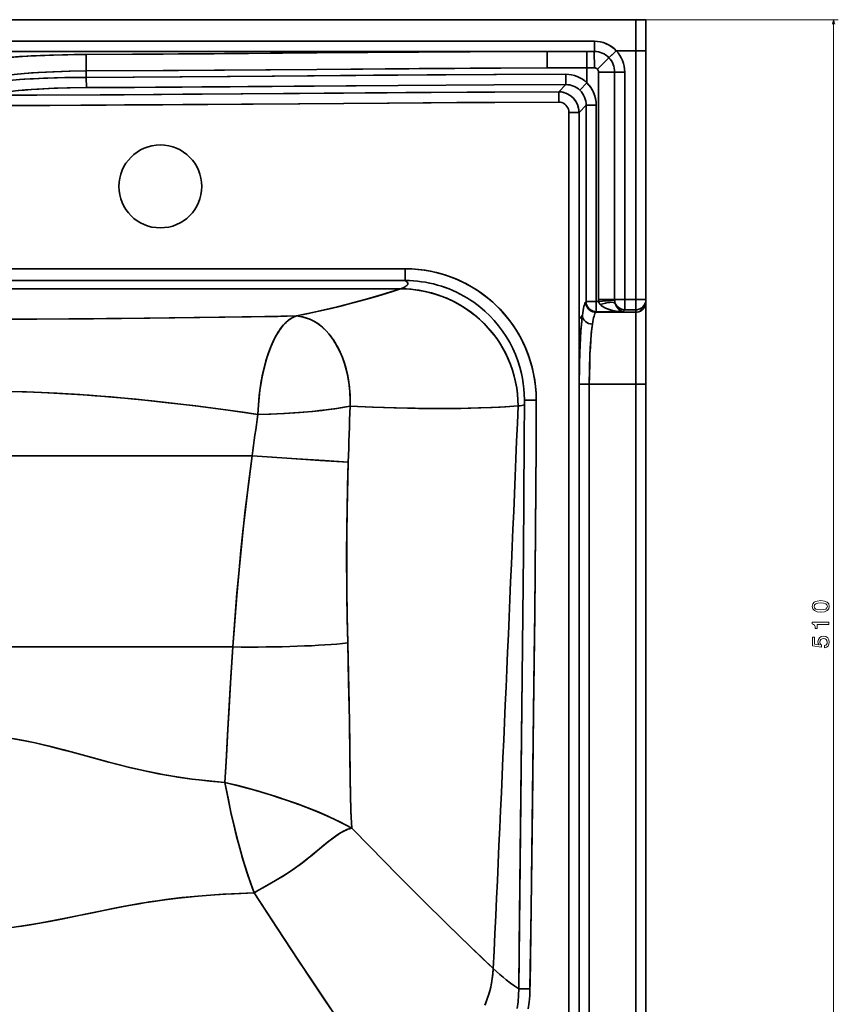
# Model space of a CAD drawing. Extents: x 290 to 1969, y 22 to 1622.
# Tile 6 of 12: x 635 to 981, y 260 to 676. Entities that reach past the tile are written whole.
import ezdxf

# ---------------------------------------------------------------- set-up
doc = ezdxf.new("R2010")
doc.units = 0

msp = doc.modelspace()

# ---------------------------------------------------------------- linework, layer by layer
at = {"color": 7, "lineweight": 35}
for p, q in [((594.5, 675.54), (895.17, 675.54)), ((594.5, 675.54), (895.17, 675.54)), ((632.47, 675.54), (714.81, 675.54)), ((714.81, 675.54), (735.86, 675.54)), ((735.86, 675.54), (784.27, 675.54)), ((784.29, 675.54), (830.2, 675.54)), ((839.12, 675.54), (890.85, 675.54)), ((594.5, 666.45), (877.74, 666.45)), ((594.5, 666.45), (877.74, 666.45)), ((594.5, 662.11), (857.71, 662.11)), ((857.71, 662.11), (594.5, 662.11)), ((895.15, 557.45), (895.16, 662.46)), ((895.15, 557.45), (895.16, 662.46)), ((899.45, 662.46), (899.45, 557.45)), ((899.45, 662.46), (899.45, 557.45)), ((879.47, 557.45), (879.47, 653.4)), ((879.47, 557.45), (879.47, 653.4)), ((886.25, 653.4), (886.25, 557.45)), ((886.25, 557.45), (886.25, 653.4)), ((890.5, 557.45), (890.5, 653.4)), ((890.5, 653.4), (890.5, 557.45)), ((866.95, 243.9), (866.95, 636.4)), ((866.95, 243.9), (866.95, 636.4)), ((871.23, 636.4), (871.23, 549.23)), ((871.23, 636.4), (871.23, 549.23)), ((874.23, 556.61), (874.23, 639.46)), ((874.23, 639.46), (874.23, 556.61)), ((878.51, 639.46), (878.51, 556.61)), ((878.51, 639.46), (878.51, 556.61)), ((594.5, 570.43), (797.87, 570.43)), ((797.87, 570.43), (594.5, 570.43)), ((797.87, 565.46), (594.5, 565.46)), ((797.87, 565.46), (594.5, 565.46)), ((606.02, 561.97), (795.8, 561.97)), ((606.02, 561.97), (795.8, 561.97)), ((899.45, 556.42), (899.45, 521.67)), ((899.45, 556.42), (899.45, 521.67)), ((871.23, 549.23), (871.23, 243.9)), ((871.23, 549.23), (871.23, 243.9)), ((895.15, 521.67), (895.15, 552.08)), ((895.15, 552.08), (895.15, 521.67)), ((871.29, 243.9), (871.29, 521.67)), ((871.29, 243.9), (871.29, 521.67)), ((875.57, 521.67), (875.57, 243.9)), ((875.57, 521.67), (875.57, 243.9)), ((895.15, 244.28), (895.15, 521.67)), ((895.15, 244.28), (895.15, 521.67)), ((899.45, 521.67), (899.45, 244.28)), ((899.45, 521.67), (899.45, 244.28)), ((733.22, 491.49), (631.01, 491.49)), ((631.01, 491.49), (733.22, 491.49)), ((594.5, 410.83), (725.1, 410.83)), ((725.1, 410.83), (594.5, 410.83))]:
    msp.add_line(p, q, dxfattribs=at)
at = {"color": 7, "lineweight": 35, "ltscale": 0.000120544}
msp.add_line((784.27, 675.54), (784.27, 675.54), dxfattribs=at)
at = {"color": 7, "lineweight": 35, "ltscale": 0.000534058}
msp.add_line((784.27, 675.54), (784.29, 675.54), dxfattribs=at)
at = {"color": 7, "lineweight": 35, "ltscale": 0.222894}
msp.add_line((839.12, 675.54), (830.2, 675.54), dxfattribs=at)
at = {"color": 7, "lineweight": 35, "ltscale": 0.107376}
msp.add_line((890.85, 675.54), (895.15, 675.54), dxfattribs=at)
at = {"color": 7, "lineweight": 35, "ltscale": 0.107375}
for p, q in [((899.45, 675.54), (895.15, 675.54)), ((899.45, 557.45), (895.15, 557.45)), ((895.15, 557.45), (899.45, 557.45)), ((899.45, 521.67), (895.15, 521.67)), ((895.15, 521.67), (899.45, 521.67))]:
    msp.add_line(p, q, dxfattribs=at)
at = {"color": 7, "lineweight": 35, "ltscale": 0.327}
for p, q in [((895.17, 675.54), (895.16, 662.46)), ((895.16, 662.46), (895.17, 675.54)), ((899.45, 662.46), (899.45, 675.54))]:
    msp.add_line(p, q, dxfattribs=at)
at = {"color": 7, "lineweight": 35, "ltscale": 0.106953}
msp.add_line((895.17, 675.54), (899.45, 675.54), dxfattribs=at)
msp.add_line((895.17, 675.54), (899.45, 675.54), dxfattribs=at)
at = {"color": 7, "lineweight": 13}
for p, q in [((897.16, 675.54), (980.67, 675.54)), ((978.67, 675.54), (978.67, 165.42))]:
    msp.add_line(p, q, dxfattribs=at)
at = {"color": 7, "lineweight": 35, "ltscale": 0.42088}
for p, q in [((857.71, 662.11), (874.55, 662.13)), ((874.55, 662.13), (857.71, 662.11))]:
    msp.add_line(p, q, dxfattribs=at)
at = {"color": 7, "lineweight": 35, "ltscale": 0.173736}
msp.add_line((857.73, 655.16), (857.71, 662.11), dxfattribs=at)
msp.add_line((857.73, 655.16), (857.71, 662.11), dxfattribs=at)
at = {"color": 7, "lineweight": 35, "ltscale": 0.077963}
msp.add_line((874.55, 662.13), (877.67, 662.13), dxfattribs=at)
msp.add_line((874.55, 662.13), (877.67, 662.13), dxfattribs=at)
at = {"color": 7, "lineweight": 35, "ltscale": 0.172874}
msp.add_line((874.55, 662.13), (874.57, 655.21), dxfattribs=at)
at = {"color": 7, "lineweight": 35, "ltscale": 0.172877}
msp.add_line((874.57, 655.21), (874.55, 662.13), dxfattribs=at)
at = {"color": 7, "lineweight": 35, "ltscale": 0.172741}
msp.add_line((877.69, 655.22), (877.67, 662.13), dxfattribs=at)
at = {"color": 7, "lineweight": 35, "ltscale": 0.172739}
msp.add_line((877.69, 655.22), (877.67, 662.13), dxfattribs=at)
at = {"color": 7, "lineweight": 35, "ltscale": 0.205359}
msp.add_line((895.16, 662.46), (886.95, 662.46), dxfattribs=at)
at = {"color": 7, "lineweight": 35, "ltscale": 0.107137}
for p, q in [((895.16, 662.46), (899.45, 662.46)), ((899.45, 662.46), (895.16, 662.46))]:
    msp.add_line(p, q, dxfattribs=at)
at = {"color": 7, "lineweight": 35, "ltscale": 0.170956}
msp.add_line((878.97, 654.68), (883.85, 659.46), dxfattribs=at)
at = {"color": 7, "lineweight": 35, "ltscale": 0.171012}
msp.add_line((883.85, 659.46), (878.97, 654.68), dxfattribs=at)
at = {"color": 7, "lineweight": 35, "ltscale": 0.067308}
msp.add_line((663.24, 651.2), (663.24, 653.9), dxfattribs=at)
at = {"color": 7, "lineweight": 35, "ltscale": 0.067307}
msp.add_line((663.24, 653.9), (663.24, 651.2), dxfattribs=at)
at = {"color": 7, "lineweight": 35, "ltscale": 0.420873}
msp.add_line((874.57, 655.21), (857.73, 655.16), dxfattribs=at)
msp.add_line((874.57, 655.21), (857.73, 655.16), dxfattribs=at)
at = {"color": 7, "lineweight": 35, "ltscale": 0.108585}
for p, q in [((865.65, 648.15), (865.64, 652.49)), ((865.65, 648.15), (865.64, 652.49)), ((862.66, 640.75), (862.64, 645.09)), ((862.66, 640.75), (862.64, 645.09)), ((890.5, 553.11), (890.5, 557.45)), ((895.15, 557.45), (895.15, 553.11)), ((878.51, 552.27), (878.51, 556.61))]:
    msp.add_line(p, q, dxfattribs=at)
at = {"color": 7, "lineweight": 35, "ltscale": 0.077935}
for p, q in [((874.57, 655.21), (877.69, 655.22)), ((877.69, 655.22), (874.57, 655.21))]:
    msp.add_line(p, q, dxfattribs=at)
at = {"color": 7, "lineweight": 35, "ltscale": 0.158842}
msp.add_line((874.57, 655.21), (874.57, 648.86), dxfattribs=at)
at = {"color": 7, "lineweight": 35, "ltscale": 0.169667}
msp.add_line((879.47, 653.4), (886.25, 653.4), dxfattribs=at)
at = {"color": 7, "lineweight": 35, "ltscale": 0.169666}
for p, q in [((879.47, 653.4), (886.25, 653.4)), ((879.47, 557.45), (886.25, 557.45)), ((886.25, 557.45), (879.47, 557.45))]:
    msp.add_line(p, q, dxfattribs=at)
at = {"color": 7, "lineweight": 35, "ltscale": 0.106042}
for p, q in [((890.5, 653.4), (886.25, 653.4)), ((886.25, 653.4), (890.5, 653.4)), ((890.5, 557.45), (886.25, 557.45))]:
    msp.add_line(p, q, dxfattribs=at)
at = {"color": 7, "lineweight": 35, "ltscale": 0.108586}
for p, q in [((663.26, 646.86), (663.24, 651.2)), ((663.26, 646.86), (663.24, 651.2)), ((890.5, 553.11), (890.5, 557.45)), ((878.51, 552.27), (878.51, 556.61))]:
    msp.add_line(p, q, dxfattribs=at)
at = {"color": 7, "lineweight": 35, "ltscale": 0.107397}
for p, q in [((871.62, 645.74), (874.57, 648.86)), ((874.57, 648.86), (871.62, 645.74))]:
    msp.add_line(p, q, dxfattribs=at)
at = {"color": 7, "lineweight": 35, "ltscale": 0.107053}
msp.add_line((862.64, 645.09), (865.65, 648.15), dxfattribs=at)
msp.add_line((862.64, 645.09), (865.65, 648.15), dxfattribs=at)
at = {"color": 7, "lineweight": 35, "ltscale": 0.106966}
msp.add_line((866.95, 636.4), (871.23, 636.4), dxfattribs=at)
msp.add_line((866.95, 636.4), (871.23, 636.4), dxfattribs=at)
at = {"color": 7, "lineweight": 35, "ltscale": 0.107009}
for p, q in [((871.23, 636.4), (874.23, 639.46)), ((874.23, 639.46), (871.23, 636.4))]:
    msp.add_line(p, q, dxfattribs=at)
at = {"color": 7, "lineweight": 35, "ltscale": 0.106967}
for p, q in [((874.23, 639.46), (878.51, 639.46)), ((874.23, 639.46), (878.51, 639.46)), ((878.51, 556.61), (874.23, 556.61)), ((878.51, 556.61), (874.23, 556.61)), ((871.29, 521.67), (875.57, 521.67)), ((871.29, 521.67), (875.57, 521.67))]:
    msp.add_line(p, q, dxfattribs=at)
at = {"color": 7, "lineweight": 35, "ltscale": 0.124289}
msp.add_line((797.87, 570.43), (797.87, 565.46), dxfattribs=at)
msp.add_line((797.87, 570.43), (797.87, 565.46), dxfattribs=at)
at = {"color": 7, "lineweight": 35, "ltscale": 0.169682}
for p, q in [((879.5, 556.61), (886.27, 557.13)), ((886.27, 557.13), (879.5, 556.61))]:
    msp.add_line(p, q, dxfattribs=at)
at = {"color": 7, "lineweight": 35, "ltscale": 0.106041}
msp.add_line((890.5, 557.45), (886.25, 557.45), dxfattribs=at)
at = {"color": 7, "lineweight": 35, "ltscale": 0.11636}
for p, q in [((890.5, 557.45), (895.15, 557.45)), ((890.5, 557.45), (895.15, 557.45)), ((895.15, 553.11), (890.5, 553.11)), ((895.15, 553.11), (890.5, 553.11))]:
    msp.add_line(p, q, dxfattribs=at)
at = {"color": 7, "lineweight": 35, "ltscale": 0.108583}
msp.add_line((895.15, 553.11), (895.15, 557.45), dxfattribs=at)
at = {"color": 7, "lineweight": 35, "ltscale": 0.025722}
for p, q in [((899.45, 557.45), (899.45, 556.42)), ((899.45, 557.45), (899.45, 556.42)), ((895.15, 552.08), (895.15, 553.11)), ((895.15, 552.08), (895.15, 553.11))]:
    msp.add_line(p, q, dxfattribs=at)
at = {"color": 7, "lineweight": 35, "ltscale": 0.006767}
for p, q in [((874.04, 556.42), (874.23, 556.61)), ((874.23, 556.61), (874.04, 556.42))]:
    msp.add_line(p, q, dxfattribs=at)
at = {"color": 7, "lineweight": 35, "ltscale": 0.024823}
for p, q in [((879.5, 556.61), (878.51, 556.61)), ((878.51, 556.61), (879.5, 556.61))]:
    msp.add_line(p, q, dxfattribs=at)
at = {"color": 7, "lineweight": 35, "ltscale": 0.029337}
msp.add_line((890.5, 553.11), (889.67, 552.27), dxfattribs=at)
msp.add_line((890.5, 553.11), (889.67, 552.27), dxfattribs=at)
at = {"color": 7, "lineweight": 35, "ltscale": 0.014553}
msp.add_line((871.64, 549.64), (871.23, 549.23), dxfattribs=at)
msp.add_line((871.64, 549.64), (871.23, 549.23), dxfattribs=at)
at = {"color": 7, "lineweight": 35, "ltscale": 0.03523}
msp.add_line((872.62, 550.64), (871.64, 549.64), dxfattribs=at)
msp.add_line((872.62, 550.64), (871.64, 549.64), dxfattribs=at)
at = {"color": 7, "lineweight": 35, "ltscale": 0.006769}
for p, q in [((878.32, 552.08), (878.51, 552.27)), ((878.51, 552.27), (878.32, 552.08))]:
    msp.add_line(p, q, dxfattribs=at)
at = {"color": 7, "lineweight": 35, "ltscale": 0.420872}
msp.add_line((878.32, 552.08), (895.15, 552.08), dxfattribs=at)
msp.add_line((878.32, 552.08), (895.15, 552.08), dxfattribs=at)
at = {"color": 7, "lineweight": 35, "ltscale": 0.279175}
msp.add_line((889.67, 552.27), (878.51, 552.27), dxfattribs=at)
msp.add_line((889.67, 552.27), (878.51, 552.27), dxfattribs=at)
at = {"color": 7, "lineweight": 35, "ltscale": 0.489474}
msp.add_line((895.15, 521.67), (875.57, 521.67), dxfattribs=at)
msp.add_line((895.15, 521.67), (875.57, 521.67), dxfattribs=at)
at = {"color": 7, "lineweight": 35, "ltscale": 0.000273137}
msp.add_line((769.96, 511.63), (769.95, 511.63), dxfattribs=at)
at = {"color": 7, "lineweight": 35, "ltscale": 0.124987}
msp.add_line((853.16, 514.95), (848.16, 514.97), dxfattribs=at)
msp.add_line((853.16, 514.95), (848.16, 514.97), dxfattribs=at)
at = {"color": 7, "lineweight": 35, "ltscale": 0.000765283}
msp.add_line((847.25, 398.23), (847.25, 398.26), dxfattribs=at)
at = {"color": 7, "lineweight": 35, "ltscale": 0.11812}
msp.add_line((850.53, 266.54), (845.81, 266.61), dxfattribs=at)
msp.add_line((850.53, 266.54), (845.81, 266.61), dxfattribs=at)
at = {"color": 7, "lineweight": 13}
msp.add_lwpolyline([(979.19, 673.6), (978.67, 675.54), (978.15, 673.6)], dxfattribs=at)
at = {"color": 7, "lineweight": 35}
for points in [[(877.74, 666.45), (877.72, 663.8), (877.7, 662.74), (877.67, 662.13)], [(877.74, 666.45), (877.72, 663.8), (877.7, 662.74), (877.67, 662.13)], [(877.74, 666.45), (878.98, 666.39), (880.2, 666.21), (881.4, 665.91), (882.56, 665.49), (883.68, 664.96), (884.85, 664.25), (885.95, 663.41), (886.95, 662.46)], [(613.66, 656.72), (613.89, 656.88), (614.18, 657.04), (614.96, 657.36), (615.96, 657.66), (617.15, 657.94), (618.61, 658.23), (620.25, 658.5), (623.95, 659), (628.14, 659.43), (632.69, 659.79), (636.29, 660.03), (640.01, 660.24), (647.7, 660.55), (655.4, 660.75), (663.21, 660.85)], [(613.66, 656.72), (613.89, 656.88), (614.18, 657.04), (614.95, 657.35), (615.95, 657.66), (617.16, 657.95), (618.61, 658.23), (620.24, 658.5), (623.64, 658.96), (627.49, 659.37), (631.7, 659.72), (635.04, 659.95), (638.5, 660.16), (645.71, 660.48), (653.17, 660.71), (658.17, 660.8), (663.21, 660.85)], [(663.21, 660.85), (695.66, 661.04), (717.27, 661.19), (760.49, 661.52), (803.67, 661.84), (825.29, 661.96), (857.71, 662.11)], [(663.21, 660.85), (702.14, 661.08), (741.03, 661.37), (779.91, 661.67), (818.77, 661.93), (857.71, 662.11)], [(883.85, 659.46), (885.62, 661.17), (886.95, 662.46)], [(886.94, 662.46), (883.93, 659.53), (883.85, 659.46)], [(620.51, 649.77), (620.73, 649.95), (621.01, 650.12), (621.76, 650.46), (622.75, 650.79), (623.64, 651.03), (624.64, 651.25), (626.96, 651.69), (629.1, 652.01), (631.45, 652.31), (634.13, 652.59), (636.98, 652.85), (642.85, 653.26), (649.06, 653.57), (656.08, 653.79), (663.24, 653.9)], [(663.24, 653.9), (656.43, 653.8), (649.73, 653.6), (643.23, 653.29), (640.11, 653.09), (637.09, 652.86), (632.82, 652.46), (628.93, 651.99), (627.08, 651.71), (625.4, 651.41), (624.07, 651.13), (622.91, 650.83), (621.84, 650.49), (621.04, 650.14), (620.74, 649.95), (620.51, 649.77)], [(663.24, 653.9), (702.18, 654.13), (741.06, 654.42), (779.95, 654.72), (818.8, 654.98), (857.73, 655.16)], [(663.24, 653.9), (695.7, 654.09), (717.32, 654.24), (760.54, 654.57), (803.7, 654.89), (825.33, 655.02), (857.73, 655.16)], [(663.24, 651.2), (722.69, 651.59), (742.64, 651.74), (784.52, 652.06), (807.07, 652.22), (836.34, 652.38), (865.64, 652.49)], [(865.64, 652.49), (835.24, 652.37), (794.8, 652.13), (759.4, 651.87), (723.99, 651.6), (683.49, 651.32), (663.24, 651.2)], [(663.24, 651.2), (654.13, 651.09), (649.62, 650.97), (645.21, 650.81), (640.97, 650.62), (636.9, 650.38), (633.7, 650.15), (630.69, 649.89), (628.5, 649.66), (626.49, 649.42), (624.48, 649.11), (622.8, 648.79), (621.95, 648.58), (621.27, 648.36), (620.83, 648.17), (620.51, 647.99)], [(620.51, 647.99), (620.73, 648.12), (621.01, 648.26), (621.76, 648.52), (622.64, 648.75), (623.7, 648.98), (625.22, 649.23), (626.96, 649.48), (630.71, 649.89), (634.98, 650.25), (639.62, 650.54), (643.29, 650.73), (647.06, 650.88), (654.84, 651.1), (663.24, 651.2)], [(874.57, 648.86), (875.41, 647.96), (876.16, 646.97), (876.82, 645.93), (877.37, 644.82), (877.82, 643.67), (878.2, 642.29), (878.43, 640.88), (878.51, 639.46)], [(663.26, 646.86), (656.37, 646.77), (649.62, 646.58), (643.14, 646.27), (640.06, 646.07), (637.14, 645.85), (634.55, 645.61), (632.17, 645.34), (630.29, 645.09), (628.63, 644.82), (627.11, 644.51), (625.92, 644.18), (625.25, 643.92), (624.81, 643.66)], [(663.26, 646.86), (655.19, 646.75), (651.22, 646.63), (647.33, 646.48), (642.33, 646.22), (637.65, 645.89), (633.42, 645.49), (631.37, 645.24), (629.53, 644.97), (628.35, 644.77), (627.3, 644.55), (626.25, 644.28), (625.44, 644), (625.08, 643.83), (624.81, 643.66)], [(624.81, 643.66), (669.14, 643.84), (694.94, 643.99), (746.54, 644.38), (798.14, 644.77), (823.94, 644.93), (862.64, 645.09)], [(624.81, 643.66), (642.31, 643.71), (679.29, 643.89), (703.96, 644.06), (753.29, 644.43), (808.78, 644.84), (835.71, 644.99), (862.64, 645.09)], [(865.65, 648.15), (835.26, 648.03), (794.83, 647.79), (759.43, 647.53), (724.02, 647.26), (683.52, 646.98), (663.26, 646.86)], [(865.65, 648.15), (835.26, 648.03), (794.83, 647.79), (750.99, 647.47), (692.51, 647.03), (663.26, 646.86)], [(862.64, 645.09), (863.66, 645.03), (864.65, 644.85), (865.62, 644.55), (866.55, 644.14), (867.42, 643.61), (868.23, 642.99), (868.96, 642.27), (869.6, 641.48), (870.15, 640.61), (870.59, 639.68), (870.91, 638.7), (871.13, 637.7), (871.2, 637.05), (871.23, 636.4)], [(862.66, 640.75), (819.69, 640.56), (791.04, 640.37), (733.74, 639.94), (695.55, 639.66), (647.8, 639.39), (624.82, 639.31)], [(624.82, 639.31), (642.31, 639.37), (679.32, 639.55), (703.98, 639.71), (753.31, 640.09), (808.8, 640.49), (835.73, 640.64), (862.66, 640.75)], [(866.95, 636.4), (866.9, 637.09), (866.74, 637.75), (866.48, 638.39), (866.13, 638.97), (865.69, 639.48), (865.18, 639.93), (864.61, 640.28), (863.99, 640.54), (863.34, 640.7), (862.66, 640.75)], [(862.66, 640.75), (863.33, 640.7), (863.99, 640.54), (864.61, 640.28), (865.19, 639.92), (865.7, 639.48), (866.14, 638.95), (866.49, 638.37), (866.74, 637.74), (866.9, 637.08), (866.95, 636.4)], [(797.87, 570.43), (800.71, 570.36), (803.53, 570.14), (806.34, 569.78), (809.13, 569.27), (811.89, 568.62), (814.61, 567.84), (817.29, 566.91), (819.92, 565.85), (822.48, 564.66), (824.9, 563.38), (827.24, 561.99), (829.52, 560.48), (831.72, 558.86), (833.84, 557.14), (835.87, 555.31), (837.87, 553.31), (839.78, 551.21), (841.57, 549.02), (843.25, 546.74), (844.8, 544.37), (846.24, 541.93), (847.54, 539.42), (848.72, 536.84), (849.77, 534.21), (850.67, 531.55), (851.43, 528.85), (852.06, 526.11), (852.55, 523.35), (852.89, 520.56), (853.1, 517.76), (853.16, 514.95)], [(853.16, 514.95), (853.09, 517.92), (852.86, 520.89), (852.47, 523.83), (851.92, 526.76), (851.22, 529.65), (850.36, 532.49), (849.36, 535.29), (848.2, 538.03), (846.9, 540.7), (845.52, 543.18), (844.02, 545.59), (842.4, 547.91), (840.67, 550.15), (838.82, 552.3), (836.86, 554.35), (834.84, 556.26), (832.73, 558.06), (830.54, 559.76), (828.26, 561.34), (825.9, 562.8), (823.47, 564.15), (820.98, 565.37), (818.55, 566.42), (816.07, 567.35), (813.55, 568.16), (811, 568.85), (808.41, 569.42), (805.8, 569.86), (803.16, 570.18), (800.52, 570.37), (797.87, 570.43)], [(795.8, 561.97), (796.61, 562.27), (797.32, 562.57), (797.87, 562.86), (798.32, 563.16), (798.56, 563.37), (798.74, 563.57), (798.9, 563.85), (798.96, 564.12), (798.91, 564.4), (798.72, 564.75), (798.37, 565.11), (797.87, 565.46)], [(795.8, 561.97), (796.61, 562.27), (797.32, 562.57), (797.87, 562.86), (798.32, 563.16), (798.56, 563.37), (798.74, 563.57), (798.9, 563.85), (798.96, 564.12), (798.91, 564.4), (798.72, 564.75), (798.37, 565.11), (797.87, 565.46)], [(795.8, 561.97), (792.87, 561), (789.84, 560.03), (786.55, 559.02), (783.16, 558.03), (776.33, 556.16), (769.23, 554.35), (761.87, 552.62), (757, 551.54), (752, 550.49)], [(795.8, 561.97), (791.37, 560.51), (786.73, 559.08), (781.91, 557.68), (778.3, 556.68), (774.62, 555.71), (770.63, 554.7), (766.56, 553.71), (759.42, 552.07), (752, 550.49)], [(845.51, 512.54), (845.45, 515.08), (845.25, 517.61), (844.92, 520.14), (844.46, 522.64), (843.88, 525.12), (843.16, 527.56), (842.32, 529.97), (841.35, 532.33), (840.27, 534.64), (839.19, 536.67), (838.02, 538.64), (836.75, 540.56), (835.2, 542.67), (833.54, 544.71), (831.78, 546.65), (829.91, 548.5), (827.94, 550.25), (825.88, 551.89), (823.73, 553.43), (821.79, 554.67), (819.8, 555.83), (817.75, 556.89), (815.4, 557.96), (812.99, 558.92), (810.53, 559.75), (808.03, 560.45), (805.49, 561.02), (802.92, 561.46), (800.34, 561.76), (797.73, 561.93), (795.8, 561.97)], [(845.51, 512.54), (845.45, 515.03), (845.26, 517.54), (844.93, 520.06), (844.48, 522.58), (843.88, 525.09), (843.16, 527.57), (842.29, 530.03), (841.3, 532.45), (840.2, 534.77), (838.98, 537.03), (837.64, 539.24), (836.18, 541.37), (834.61, 543.43), (832.93, 545.41), (831.15, 547.3), (829.27, 549.09), (827.29, 550.78), (825.23, 552.37), (823.1, 553.85), (820.89, 555.21), (818.63, 556.45), (816.31, 557.57), (813.94, 558.56), (811.54, 559.43), (808.94, 560.21), (806.31, 560.85), (803.68, 561.34), (801.04, 561.69), (798.41, 561.9), (795.8, 561.97)], [(824.13, 558.04), (825.47, 557.19), (826.78, 556.3), (828.07, 555.36), (829.32, 554.39), (831.48, 552.56), (833.53, 550.61), (835.46, 548.55), (837.28, 546.39), (838.97, 544.13), (840.53, 541.77), (841.96, 539.34), (843.25, 536.82), (844.39, 534.24), (845.39, 531.6), (846.24, 528.9), (846.93, 526.17), (847.36, 524.06), (847.7, 521.94), (847.94, 519.81), (848.1, 517.66), (848.16, 514.97)], [(895.15, 553.11), (895.83, 553.16), (896.49, 553.32), (897.11, 553.59), (897.69, 553.95), (898.2, 554.4), (898.64, 554.92), (898.99, 555.51), (899.25, 556.14), (899.4, 556.81), (899.45, 557.45)], [(895.15, 553.11), (895.82, 553.16), (896.48, 553.32), (897.11, 553.58), (897.68, 553.94), (898.2, 554.39), (898.64, 554.91), (898.99, 555.5), (899.24, 556.13), (899.4, 556.8), (899.45, 557.45)], [(874.04, 556.42), (874.09, 555.74), (874.26, 555.08), (874.52, 554.45), (874.87, 553.87), (875.31, 553.35), (875.83, 552.91), (876.4, 552.55), (877.02, 552.29), (877.68, 552.13), (878.32, 552.08)], [(878.32, 552.08), (877.65, 552.14), (876.99, 552.3), (876.37, 552.57), (875.8, 552.93), (875.29, 553.37), (874.86, 553.89), (874.5, 554.48), (874.25, 555.11), (874.09, 555.77), (874.04, 556.42)], [(878.51, 552.27), (877.84, 552.33), (877.18, 552.49), (876.56, 552.76), (875.99, 553.12), (875.48, 553.56), (875.05, 554.09), (874.69, 554.67), (874.44, 555.3), (874.28, 555.95), (874.23, 556.61)], [(874.23, 556.61), (874.28, 555.94), (874.45, 555.27), (874.71, 554.64), (875.06, 554.06), (875.5, 553.54), (876.02, 553.1), (876.59, 552.74), (877.21, 552.48), (877.87, 552.32), (878.51, 552.27)], [(879.5, 556.61), (879.58, 556.32), (879.76, 555.92), (879.95, 555.62), (880.19, 555.33)], [(880.19, 555.33), (879.96, 555.61), (879.76, 555.91), (879.54, 556.45), (879.5, 556.61)], [(880.19, 555.33), (880.48, 555.05), (880.78, 554.79), (881.29, 554.43), (881.82, 554.12), (882.43, 553.81), (883.07, 553.54), (883.86, 553.25), (884.67, 553.01), (886.15, 552.67), (887.64, 552.43), (888.65, 552.33), (889.67, 552.27)], [(889.67, 552.27), (888.17, 552.37), (886.68, 552.57), (885.36, 552.84), (884.07, 553.19), (882.8, 553.65), (881.87, 554.09), (881.42, 554.35), (880.99, 554.64), (880.57, 554.96), (880.19, 555.33)], [(890.5, 553.11), (889.82, 553.17), (889.16, 553.33), (888.54, 553.6), (888, 553.94), (887.51, 554.36), (887.09, 554.85), (886.74, 555.39), (886.53, 555.85)], [(886.53, 555.85), (886.8, 555.11), (887.11, 554.48), (887.57, 553.79), (888.06, 553.23), (888.59, 552.8), (889.13, 552.48), (889.67, 552.27)], [(886.53, 555.85), (886.83, 555.23), (887.23, 554.67), (887.71, 554.18), (888.25, 553.77), (888.86, 553.45), (889.5, 553.23), (890, 553.14), (890.5, 553.11)], [(886.53, 555.85), (886.7, 555.35), (886.89, 554.9), (887.15, 554.42), (887.41, 554), (887.83, 553.47), (888.27, 553.05), (888.71, 552.71), (889.19, 552.45), (889.67, 552.27)], [(895.15, 552.08), (895.82, 552.13), (896.48, 552.29), (897.11, 552.56), (897.68, 552.91), (898.2, 553.36), (898.63, 553.88), (898.99, 554.47), (899.24, 555.1), (899.4, 555.77), (899.45, 556.42)], [(899.45, 556.42), (899.39, 555.74), (899.23, 555.07), (898.97, 554.44), (898.62, 553.86), (898.18, 553.34), (897.66, 552.9), (897.08, 552.54), (896.45, 552.28), (895.79, 552.13), (895.15, 552.08)], [(752, 550.49), (738.55, 550.24), (719.31, 549.94), (687.69, 549.54), (655.9, 549.27), (624.83, 549.14), (594.5, 549.12)], [(594.5, 549.12), (626.44, 549.14), (642.39, 549.2), (666.26, 549.34), (690.12, 549.57), (721.78, 549.98), (744.07, 550.33), (752, 550.49)], [(735.67, 508.93), (735.89, 512.99), (736.26, 517), (736.51, 519.01), (736.79, 521.01), (737.11, 522.92), (737.45, 524.81), (738.17, 528.12), (739.01, 531.31), (739.47, 532.85), (739.95, 534.36), (740.65, 536.29), (741.39, 538.14), (742.18, 539.89), (743.15, 541.81), (744.17, 543.56), (745.25, 545.15), (746.38, 546.57), (746.96, 547.21), (747.56, 547.8), (748.15, 548.33), (748.74, 548.81), (749.82, 549.53), (750.91, 550.09), (752, 550.49)], [(752, 550.49), (751.37, 550.28), (750.75, 550.02), (750.09, 549.69), (749.45, 549.3), (748.45, 548.58), (747.47, 547.71), (746.51, 546.72), (745.59, 545.6), (745.01, 544.81), (744.44, 543.98), (743.85, 543.03), (743.27, 542.02), (742.2, 539.95), (741.63, 538.71), (741.09, 537.42), (740.55, 536.03), (740.03, 534.58), (739.09, 531.62), (738.26, 528.49), (737.54, 525.21), (736.99, 522.27), (736.54, 519.25), (736.17, 516.16), (735.89, 513.01), (735.67, 508.93)], [(752, 550.49), (753.33, 550.33), (754.81, 550.05), (756.25, 549.64), (757.66, 549.1), (759.02, 548.45), (760.34, 547.69), (761.77, 546.68), (763.14, 545.54), (764.45, 544.26), (765.7, 542.85), (766.88, 541.31), (767.53, 540.38), (768.15, 539.41), (769.32, 537.38), (770.38, 535.21), (771.34, 532.95), (772.18, 530.6), (772.9, 528.18), (773.5, 525.68), (773.98, 523.15), (774.32, 520.6), (774.54, 518.05), (774.63, 515.32), (774.57, 512.48)], [(774.57, 512.48), (774.63, 514.86), (774.58, 517.24), (774.39, 519.94), (774.06, 522.63), (773.59, 525.28), (772.98, 527.9), (772.23, 530.46), (771.34, 532.94), (770.41, 535.16), (769.36, 537.3), (768.2, 539.32), (767.57, 540.31), (766.91, 541.27), (766.26, 542.15), (765.58, 543), (764.31, 544.42), (762.95, 545.71), (762.25, 546.31), (761.53, 546.87), (760.53, 547.56), (759.5, 548.19), (758.44, 548.75), (757.17, 549.31), (755.85, 549.76), (754.5, 550.12), (753.48, 550.31), (752, 550.49)], [(871.29, 521.67), (871.35, 528.35), (871.52, 534.89), (871.8, 541.15), (872, 544.13), (872.23, 546.93), (872.42, 548.86), (872.62, 550.64)], [(871.29, 521.67), (871.36, 529.09), (871.56, 536.12), (871.77, 540.62), (872.04, 544.67), (872.35, 548.2), (872.62, 550.64)], [(876.9, 547.02), (876.53, 544.02), (876.22, 540.61), (875.97, 536.92), (875.83, 534.02), (875.72, 531.04), (875.59, 524.93), (875.57, 521.67)], [(875.57, 521.67), (875.64, 528.08), (875.84, 534.33), (876, 537.34), (876.19, 540.21), (876.42, 542.91), (876.68, 545.39), (876.9, 547.02)], [(735.67, 508.93), (730.51, 509.7), (718.9, 511.32), (709.22, 512.56), (699.52, 513.71), (690.87, 514.66), (682.21, 515.53), (673.54, 516.31), (667.03, 516.83), (660.52, 517.29), (650.76, 517.87), (640.98, 518.32), (631.21, 518.64), (621.42, 518.84), (613.63, 518.93), (605.84, 518.97)], [(735.67, 508.93), (728.9, 509.93), (722.1, 510.88), (709.53, 512.52), (703.07, 513.3), (696.59, 514.04), (690.45, 514.71), (684.29, 515.33), (674.36, 516.24), (664.41, 517.02), (654.46, 517.67), (644.5, 518.17), (638.06, 518.43), (631.62, 518.63), (623.03, 518.81), (614.44, 518.92), (605.84, 518.97)], [(774.57, 512.48), (771.47, 511.89), (768.09, 511.35), (764.49, 510.87), (761.67, 510.54), (758.77, 510.24), (752.76, 509.74), (746.58, 509.34), (741.15, 509.1), (735.67, 508.93)], [(735.67, 508.93), (740.32, 509.07), (746.92, 509.36), (753.35, 509.78), (756.7, 510.05), (759.98, 510.36), (762.75, 510.66), (765.43, 510.99), (768.81, 511.46), (771.98, 511.98), (774.57, 512.48)], [(845.51, 512.54), (840.18, 512.18), (834.61, 511.89), (828.83, 511.67), (824.38, 511.56), (819.84, 511.49), (810.51, 511.45), (801.99, 511.54), (793.18, 511.74), (784.02, 512.06), (774.57, 512.48)], [(845.51, 512.54), (841.81, 512.28), (837.97, 512.05), (833.94, 511.86), (829.79, 511.71), (821.32, 511.51), (812.53, 511.45), (803.44, 511.52), (794.06, 511.72), (784.27, 512.05), (774.57, 512.48)], [(845.51, 512.54), (846.39, 512.62), (847.14, 512.74), (847.7, 512.87), (848.16, 513.03)], [(845.51, 512.54), (846.39, 512.62), (847.14, 512.74), (847.7, 512.87), (848.16, 513.03)], [(848.16, 514.97), (848.08, 497.76), (847.75, 450.37), (847.25, 398.25)], [(853.16, 514.95), (853.07, 495.46), (852.83, 459.98), (852.52, 424.5), (852.07, 382.82), (851.59, 343.48), (850.56, 268.43), (850.53, 266.54)], [(850.53, 266.54), (851, 300.08), (851.65, 348.61), (852.34, 406.51), (852.53, 425.48), (852.84, 460.5), (853.07, 495.5), (853.16, 514.95)], [(725.1, 410.83), (725.91, 422.2), (726.84, 433.54), (727.87, 444.84), (729, 456.13), (730.23, 467.39), (731.66, 479.44), (733.22, 491.49)], [(725.1, 410.83), (725.87, 421.74), (726.75, 432.6), (727.73, 443.42), (728.52, 451.46), (729.35, 459.48), (730.55, 470.15), (731.83, 480.81), (733.22, 491.49)], [(773.83, 488.85), (761.88, 489.57), (747.93, 490.48), (733.22, 491.49)], [(773.83, 488.85), (763.72, 489.45), (752.15, 490.2), (733.22, 491.49)], [(773.83, 488.85), (773.46, 475.46), (773.23, 462.13), (773.14, 448.81), (773.19, 435.48), (773.35, 424.02), (773.6, 412.52)], [(773.6, 412.52), (773.37, 422.76), (773.22, 432.96), (773.15, 443.15), (773.15, 450.74), (773.19, 458.34), (773.32, 468.49), (773.54, 478.65), (773.83, 488.85)], [(773.6, 412.52), (773.98, 396.16), (774.28, 379.83), (774.52, 363.71), (774.64, 355.86), (774.79, 348.23), (774.97, 342.04), (775.08, 339.02), (775.33, 334.38)], [(775.33, 334.38), (775.09, 338.82), (774.97, 341.86), (774.8, 348.09), (774.66, 354.78), (774.42, 370.42), (774.16, 386.59), (773.91, 399.55), (773.6, 412.52)], [(721.77, 353.67), (722.24, 362.4), (722.84, 373.74), (723.48, 385.25), (724.25, 398.03), (725.1, 410.83)], [(721.77, 353.67), (722.37, 364.7), (722.97, 376.06), (723.97, 393.43), (725.1, 410.83)], [(845.81, 266.61), (845.97, 284.26), (846.39, 323.67), (847.25, 398.25)], [(845.81, 266.61), (845.93, 279.84), (846.34, 319.26), (846.8, 358.72), (847.25, 398.23)], [(631.81, 372.24), (635.75, 371.52), (638.69, 370.93), (641.62, 370.3), (644.67, 369.61), (647.7, 368.88), (653.74, 367.34), (656.85, 366.51), (663.03, 364.84), (672.25, 362.34), (677.14, 361.07), (682.03, 359.86), (685.37, 359.08), (688.71, 358.34), (692.83, 357.49), (696.96, 356.72), (702.46, 355.81), (707.98, 355.04), (713.5, 354.41), (717.64, 354.01), (721.77, 353.67)], [(632.18, 372.18), (636.91, 371.3), (641.6, 370.31), (645.06, 369.51), (648.51, 368.68), (654.43, 367.16), (658.34, 366.11), (666.14, 363.99), (672.79, 362.2), (676.11, 361.33), (681.1, 360.09), (684.83, 359.2), (688.57, 358.37), (693.71, 357.32), (698.86, 356.39), (701.85, 355.91), (704.84, 355.46), (707.84, 355.06), (710.84, 354.7), (715.4, 354.22), (721.77, 353.67)], [(734.09, 307.12), (732.79, 310.56), (731.51, 314.24), (730.26, 318.13), (729.34, 321.16), (728.45, 324.29), (727.57, 327.51), (726.71, 330.81), (725.5, 335.78), (724.32, 340.94), (723.2, 346.28), (722.14, 351.7), (721.77, 353.67)], [(775.33, 334.38), (773.22, 335.53), (770.02, 337.15), (766.37, 338.87), (762.51, 340.57), (758.49, 342.22), (753.44, 344.16), (748.19, 346.02), (742.76, 347.82), (737.18, 349.53), (731.47, 351.17), (726.66, 352.45), (721.77, 353.67)], [(721.77, 353.67), (722.83, 348.13), (724.3, 341.06), (725.88, 334.16), (726.72, 330.79), (727.58, 327.48), (728.85, 322.86), (730.18, 318.4), (731.27, 314.95), (732.4, 311.64), (733.24, 309.34), (734.09, 307.12)], [(721.77, 353.67), (728.41, 351.99), (734.94, 350.19), (738.23, 349.22), (741.48, 348.22), (744.64, 347.21), (747.76, 346.17), (752.35, 344.55), (756.8, 342.88), (761.09, 341.17), (765.18, 339.41), (768.77, 337.76), (772.16, 336.08), (775.33, 334.38)], [(775.33, 334.38), (774.24, 334.08), (773.27, 333.72), (772.23, 333.26), (771.42, 332.84), (770.58, 332.36), (769.56, 331.73), (768.51, 331.01), (767, 329.91), (765.43, 328.68), (763.96, 327.47), (760.89, 324.92), (758.09, 322.62), (756.65, 321.47), (754.45, 319.77), (751.06, 317.31), (748.48, 315.55), (745.87, 313.89), (743.13, 312.22), (740.43, 310.67), (737.21, 308.87), (734.23, 307.2), (734.09, 307.12)], [(734.09, 307.12), (734.32, 307.25), (735.99, 308.19), (738.99, 309.86), (742.18, 311.67), (744.11, 312.81), (746.04, 313.99), (748.87, 315.82), (751.66, 317.73), (754.4, 319.74), (756.48, 321.34), (758.52, 322.97), (762.72, 326.44), (765.08, 328.39), (767.33, 330.15), (768.41, 330.94), (769.46, 331.66), (770.5, 332.32), (772.11, 333.2), (772.89, 333.56), (773.64, 333.87), (774.34, 334.11), (775.33, 334.38)], [(835.03, 275.07), (830.28, 279.56), (825.42, 284.2), (815.42, 293.92), (805.09, 304.14), (794.43, 314.84), (782.87, 326.61), (775.33, 334.38)], [(835.03, 275.07), (830.31, 279.52), (825.49, 284.14), (815.53, 293.8), (805.24, 303.98), (794.6, 314.67), (783.17, 326.31), (775.33, 334.38)], [(734.09, 307.12), (724.57, 306.65), (717.37, 306.21), (710.5, 305.69), (707.07, 305.38), (703.63, 305.02), (700.2, 304.62), (696.76, 304.19), (693.33, 303.71), (689.9, 303.19), (685.57, 302.48), (681.24, 301.71), (676.9, 300.9), (672.56, 300.04), (662.72, 298.02), (656.14, 296.66), (652.81, 295.99), (647.71, 295), (642.58, 294.06), (637.42, 293.21), (631.84, 292.41)], [(635, 292.85), (639.71, 293.58), (643.52, 294.23), (650.17, 295.47), (655.86, 296.61), (666.54, 298.81), (673.68, 300.27), (677.25, 300.96), (682.59, 301.96), (686.6, 302.65), (690.61, 303.3), (696.34, 304.13), (702.07, 304.85), (706.18, 305.29), (710.29, 305.67), (715.64, 306.09), (720.98, 306.44), (725.62, 306.7), (734.09, 307.12)], [(785.68, 230.12), (778.79, 240.02), (771.64, 250.45), (764.27, 261.33), (758.61, 269.78), (752.82, 278.51), (743.94, 291.99), (734.09, 307.12)], [(785.68, 230.12), (778.76, 240.06), (771.59, 250.52), (764.21, 261.43), (758.53, 269.9), (752.73, 278.65), (743.83, 292.16), (734.09, 307.12)], [(831.45, 259.63), (832.37, 261.94), (833.16, 264.29), (833.81, 266.67), (834.27, 268.76), (834.63, 270.86), (834.88, 272.96), (835.03, 275.07)], [(831.54, 259.85), (832.49, 262.28), (833.3, 264.77), (833.96, 267.3), (834.47, 269.86), (834.83, 272.46), (835.03, 275.07)], [(835.03, 275.07), (837.8, 272.57), (839.16, 271.41), (840.52, 270.31), (842.31, 268.96), (844.07, 267.72), (845.81, 266.61)], [(845.81, 266.61), (844.07, 267.72), (842.31, 268.95), (840.53, 270.31), (839.17, 271.4), (837.8, 272.56), (835.03, 275.07)], [(845.09, 258.29), (845.48, 261.05), (845.72, 263.82), (845.81, 266.61)], [(845.09, 258.29), (845.48, 261.05), (845.72, 263.82), (845.81, 266.61)], [(850.53, 266.54), (850.42, 263.72), (850.16, 260.91), (849.76, 258.12)], [(849.76, 258.09), (850.16, 260.89), (850.42, 263.71), (850.53, 266.54)]]:
    msp.add_lwpolyline(points, dxfattribs=at)
at = {"color": 7, "lineweight": 13}
for points in [[(973.25, 425.52), (974.83, 425.67), (975.96, 426.14), (976.65, 426.9), (976.87, 427.95), (976.65, 428.99), (975.96, 429.74), (974.83, 430.21), (973.25, 430.37), (971.68, 430.21), (971.05, 430.02), (970.54, 429.74), (969.85, 428.99), (969.62, 427.95), (969.85, 426.9), (970.55, 426.14), (971.68, 425.67)], [(973.25, 426.48), (972.03, 426.57), (971.15, 426.82), (970.64, 427.27), (970.46, 427.95), (970.64, 428.61), (971.15, 429.07), (972.03, 429.32), (973.25, 429.4), (974.48, 429.32), (975.36, 429.07), (975.87, 428.61), (976.05, 427.95), (975.87, 427.27), (975.36, 426.82), (974.48, 426.57)], [(976.67, 420.29), (976.67, 421.21), (969.62, 421.21), (969.62, 420.53), (970.24, 420.34), (970.65, 419.98), (970.89, 419.43), (970.97, 418.66), (971.69, 418.66), (971.69, 420.29)], [(974.84, 410.5), (975.67, 410.72), (976.32, 411.22), (976.72, 411.94), (976.87, 412.87), (976.69, 413.89), (976.2, 414.69), (975.41, 415.19), (974.4, 415.38), (973.46, 415.21), (972.73, 414.73), (972.25, 413.97), (972.08, 412.99), (972.2, 412.24), (972.54, 411.65), (970.65, 411.93), (970.65, 415), (969.82, 415), (969.82, 411.26), (973.53, 410.7), (973.53, 411.51), (973.06, 412.1), (972.89, 412.84), (973, 413.49), (973.32, 413.98), (973.82, 414.29), (974.45, 414.41), (975.09, 414.29), (975.58, 413.97), (975.89, 413.48), (976, 412.84), (975.93, 412.31), (975.7, 411.89), (975.34, 411.59), (974.84, 411.44)]]:
    msp.add_lwpolyline(points, close=True, dxfattribs=at)
at = {"color": 7, "lineweight": 35}
for centre, radius, start, end in [((6147.36, 682.75), 5484.2, 180.22883, 180.30144), ((6099.73, 682.51), 5436.57, 180.22831, 180.30156), ((877.66, 653.62), 8.52, 43.3543, 89.9505), ((877.66, 653.62), 8.52, 43.3557, 89.9478), ((865.67, 639.76), 12.73, 45.6386, 90.1336), ((865.67, 639.75), 12.73, 45.6394, 90.1325), ((877.7, 653.47), 1.75, 43.6742, 90.3901), ((877.7, 653.47), 1.75, 43.6739, 90.3903), ((877.62, 653.42), 1.85, 359.5499, 43.1145), ((877.62, 653.42), 1.85, 359.5524, 43.1118), ((865.71, 639.69), 8.46, 45.6892, 90.4119), ((865.71, 639.69), 8.46, 45.6891, 90.4122), ((694.5, 605.18), 17.5, 0, 180), ((694.5, 605.18), 17.5, 360, 180), ((694.5, 605.18), 17.5, 180, 360), ((694.5, 605.18), 17.5, 180, 360), ((797.78, 514.97), 50.49, 58.5416, 89.8976), ((797.78, 514.97), 50.49, 58.5323, 89.8973), ((890.83, 557.45), 11.36, 179.9999, 184.2188), ((890.83, 557.45), 11.37, 180.0002, 184.2185), ((890.64, 557.45), 4.38, 180.0139, 184.2201), ((890.62, 557.45), 4.37, 179.9999, 184.2188), ((891.19, 557.48), 4.93, 184.0369, 199.2803), ((891.19, 557.48), 4.94, 184.0531, 199.2787), ((-4686.36, 673.68), 5463.32, 358.06122, 358.30917), ((-4685.88, 673.67), 5462.84, 358.06122, 358.30918), ((-44839, 2410.23), 45723.91, 357.323487, 357.621347), ((-44823.49, 2409.49), 45708.38, 357.323509, 357.62147), ((5922.13, -228.31), 5238.6, 171.90976, 172.10246), ((5920.25, -228.05), 5236.7, 171.90962, 172.10238)]:
    msp.add_arc(centre, radius, start, end, dxfattribs=at)
for centre, major_axis, ratio, start_param, end_param in [((877.71, 653.46), (-0.87, -12.96), 0.982987, 2.401664, 3.207724), ((877.58, 653.33), (-2.23, -12.97), 0.980533, 1.743266, 2.504351), ((877.53, 653.31), (-2.91, -12.87), 0.981411, 1.79611, 2.555641), ((877.57, 653.31), (-2.7, -8.41), 0.981319, 1.886106, 2.648113), ((877.6, 653.32), (-2.24, -8.52), 0.981028, 1.832036, 2.595448), ((865.63, 639.39), (-2.07, -12.93), 0.982247, 1.732027, 2.535534), ((862.64, 636.37), (-0.01, -8.72), 0.985091, 1.575985, 3.142033), ((865.58, 639.36), (-3.28, -8.17), 0.978906, 1.956313, 2.758137), ((865.61, 639.38), (-2.83, -8.31), 0.978729, 1.901606, 2.705132), ((874.3, 521.68), (0, -34.87), 0.086192, 3.228868, 3.732319), ((874.3, 521.67), (0, -34.88), 0.086184, 3.228859, 3.732256), ((880.19, 553.28), (-6.46, -2.37), 0.281011, 3.256491, 4.609608), ((880.19, 553.28), (-6.46, -2.37), 0.281016, 3.256486, 4.609603), ((876.9, 550.64), (-4.25, 0.6), 0.84047, 0.16722, 1.689431), ((876.9, 550.64), (-4.25, 0.6), 0.84047, 0.16722, 1.68943), ((878.58, 521.68), (0, -30.51), 0.098505, 3.228868, 3.73232), ((878.58, 521.67), (0, -30.52), 0.098484, 3.228842, 3.732225), ((725.1, 416.28), (-60.03, 0.69), 0.090827, 1.571847, 2.512611), ((725.1, 416.28), (-60.03, 0.69), 0.090827, 1.571846, 2.512611)]:
    msp.add_ellipse(centre, major_axis=major_axis, ratio=ratio, start_param=start_param, end_param=end_param, dxfattribs=at)

doc.saveas('drawing.dxf')
